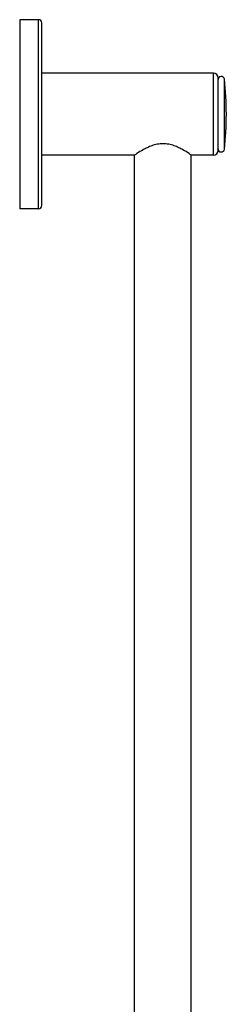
# Model space of a CAD drawing. Header units: millimetres. Extents: x 121 to 395, y 114 to 811.
# Tile 8 of 8: x 321 to 353, y 655 to 811. Entities that reach past the tile are written whole.
import ezdxf

# ---------------------------------------------------------------- set-up
doc = ezdxf.new("R2010")
doc.units = ezdxf.units.MM
doc.header["$LTSCALE"] = 54.820741
doc.layers.get('0').update_dxf_attribs({"linetype": 'CONTINUOUS'})

msp = doc.modelspace()

# ---------------------------------------------------------------- linework, layer by layer
at = {"color": 7, "linetype": 'Continuous'}
for p, q in [((320.59, 811.27), (320.59, 781.27)), ((323.59, 811.27), (320.59, 811.27)), ((324.09, 781.77), (324.09, 810.77)), ((351.34, 802.77), (324.09, 802.77)), ((352.09, 790.52), (352.09, 802.02)), ((338.84, 789.77), (324.09, 789.77)), ((338.84, 648.27), (338.84, 789.77)), ((347.84, 648.27), (347.84, 789.77)), ((351.34, 789.77), (347.84, 789.77)), ((323.59, 781.27), (320.59, 781.27))]:
    msp.add_line(p, q, dxfattribs=at)
at = {"color": 9, "linetype": 'Continuous'}
for p, q in [((323.59, 781.27), (323.59, 811.27)), ((351.34, 789.77), (351.34, 802.77)), ((353.09, 790.72), (353.09, 801.83))]:
    msp.add_line(p, q, dxfattribs=at)
at = {"color": 7, "linetype": 'Continuous'}
for centre, radius, start, end in [((323.59, 810.77), 0.5, 0, 90), ((351.34, 802.02), 0.75, 0, 90), ((352.59, 801.77), 0.5, 6.3794, 180), ((303.4, 796.27), 50, 353.6206, 6.3794), ((351.34, 790.52), 0.75, 270, 360), ((352.59, 790.77), 0.5, 180, 353.6206), ((323.59, 781.77), 0.5, 270, 360)]:
    msp.add_arc(centre, radius, start, end, dxfattribs=at)
for points, knots in [([(343.34, 791.58), (343.04, 791.58), (342.44, 791.52), (341.6, 791.29), (340.85, 790.97), (340.05, 790.56), (339.39, 790.15), (338.96, 789.86), (338.84, 789.77)], [0, 0, 0, 0, 0.185016, 0.36329, 0.529861, 0.680453, 0.911395, 1, 1, 1, 1]), ([(347.84, 789.77), (347.72, 789.86), (347.29, 790.15), (346.63, 790.56), (345.83, 790.97), (345.08, 791.29), (344.24, 791.52), (343.64, 791.58), (343.34, 791.58)], [0, 0, 0, 0, 0.088605, 0.319547, 0.470139, 0.63671, 0.814984, 1, 1, 1, 1])]:
    msp.add_open_spline(points, degree=3, knots=knots, dxfattribs=at)

doc.saveas('drawing.dxf')
